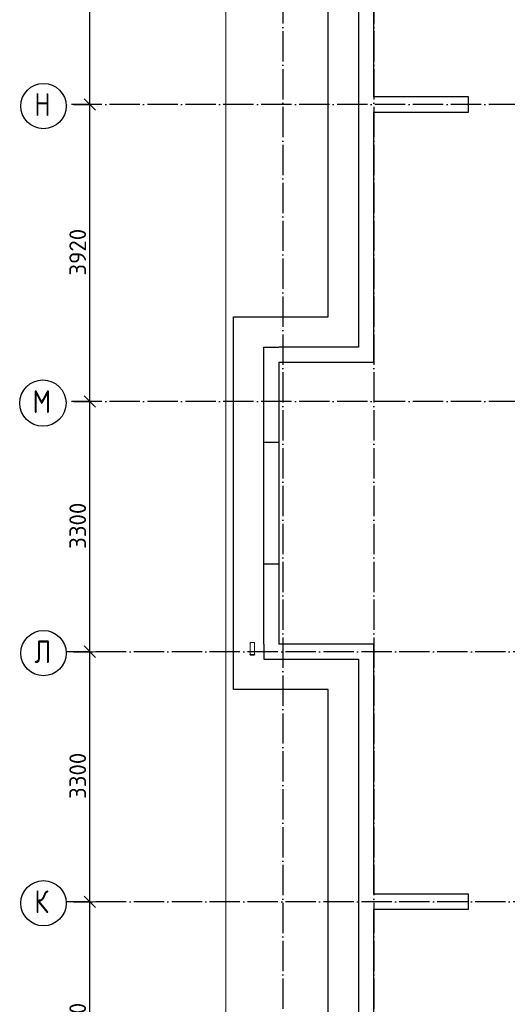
# Model space of a CAD drawing. Header units: millimetres. Extents: x -3483 to 105345, y -283423 to 72284.
# Tile 52 of 157: x 36532 to 42962, y -46254 to -33260. Entities that reach past the tile are written whole.
import ezdxf

# ---------------------------------------------------------------- set-up
doc = ezdxf.new("R2010")
doc.units = ezdxf.units.MM
doc.header["$PDMODE"] = 65
for name, pattern in [('______11', [500, 400, -50, 0, -50]), ('______2', [270, 200, -70]), ('______5', [1100, 800, -100, 100, -100])]:
    doc.linetypes.add(name, pattern=pattern)
for name, color, linetype, lineweight in [('Standard', 7, 'Continuous', 25), ('Размерная линия_ общее', 7, 'Continuous', 13), ('Стальная конструкция_ общее', 7, 'Continuous', 25), ('Стена_ общее', 7, 'Continuous', 35), ('Фундамент_ общее', 7, 'Continuous', 35)]:
    doc.layers.add(name, color=color, linetype=linetype, lineweight=lineweight)
doc.layers.add('Осевая линия_ общее', color=7, linetype='______5', lineweight=13, true_color=0xa0a0a0)
doc.styles.add('ISOCPEUR', font='ISOCPEUR')
doc.dimstyles.new('DIMSTYLE_4', dxfattribs={"dimtxt": 220, "dimasz": 250, "dimexe": 0, "dimexo": 0, "dimgap": 110, "dimtad": 2, "dimdec": 0, "dimrnd": 5, "dimzin": 12, "dimdsep": 46, "dimtxsty": 'ISOCPEUR', "dimblk1": 'ALL_ML_STRICH', "dimblk2": 'ALL_ML_STRICH', "dimsah": 1, "dimcen": 0, "dimclrd": 7, "dimclre": 256, "dimclrt": 7, "dimadec": 0, "dimazin": 0, "dimtfac": 1, "dimtdec": 0, "dimtix": 1, "dimtmove": 2, "dimatfit": 3, "dimfxl": 0, "dimtzin": 0, "dimlwd": 0, "dimlwe": -3, "dimarcsym": 0})

# ---------------------------------------------------------------- blocks, each defined once
blk = doc.blocks.new('ALL_ML_STRICH')
at = {"color": 0, "linetype": 'ByBlock', "lineweight": -2}
for p, q in [((-1, 0), (0.5, 0)), ((-0.3, -0.3), (0.3, 0.3)), ((0, -0.5), (0, 0.5))]:
    blk.add_line(p, q, dxfattribs=at)
blk = doc.blocks.new('*D71')
at = {"layer": 'DEFPOINTS', "color": 7, "linetype": 'Continuous', "lineweight": 13, "transparency": 33554687}
for p in [(37142, -44900), (37142, -48200), (37457, -48200)]:
    blk.add_point(p, dxfattribs=at)
at = {"layer": 'Размерная линия_ общее', "color": 253, "linetype": 'Continuous', "lineweight": -2, "true_color": 0xa0a0a0, "transparency": 33554687}
for p, q in [((37242, -44900), (37457, -44900)), ((37242, -48200), (37457, -48200))]:
    blk.add_line(p, q, dxfattribs=at)
at = {"layer": 'Размерная линия_ общее', "color": 7, "linetype": 'Continuous', "lineweight": -2, "transparency": 33554687}
blk.add_line((37457, -48200), (37457, -44900), dxfattribs=at)
at = {"layer": 'Размерная линия_ общее', "color": 7, "linetype": 'Continuous', "lineweight": 13, "transparency": 33554687, "xscale": 250, "yscale": 250, "zscale": 250}
for p, rotation in [((37457, -44900), 90), ((37457, -48200), 270)]:
    blk.add_blockref('ALL_ML_STRICH', p, dxfattribs=dict(at, rotation=rotation))
at = {"layer": 'Размерная линия_ общее', "color": 7, "linetype": 'Continuous', "lineweight": 13, "transparency": 33554687, "insert": (37297, -46539), "char_height": 220, "width": 880, "attachment_point": 5, "rotation": 90, "style": 'ISOCPEUR'}
blk.add_mtext('\\A1;{3300}', dxfattribs=at)
blk = doc.blocks.new('*D72')
at = {"layer": 'DEFPOINTS', "color": 7, "linetype": 'Continuous', "lineweight": 13, "transparency": 33554687}
for p in [(37142, -41600), (37142, -44900), (37457, -44900)]:
    blk.add_point(p, dxfattribs=at)
at = {"layer": 'Размерная линия_ общее', "color": 253, "linetype": 'Continuous', "lineweight": -2, "true_color": 0xa0a0a0, "transparency": 33554687}
for p, q in [((37242, -41600), (37457, -41600)), ((37242, -44900), (37457, -44900))]:
    blk.add_line(p, q, dxfattribs=at)
at = {"layer": 'Размерная линия_ общее', "color": 7, "linetype": 'Continuous', "lineweight": -2, "transparency": 33554687}
blk.add_line((37457, -44900), (37457, -41600), dxfattribs=at)
at = {"layer": 'Размерная линия_ общее', "color": 7, "linetype": 'Continuous', "lineweight": 13, "transparency": 33554687, "xscale": 250, "yscale": 250, "zscale": 250}
for p, rotation in [((37457, -41600), 90), ((37457, -44900), 270)]:
    blk.add_blockref('ALL_ML_STRICH', p, dxfattribs=dict(at, rotation=rotation))
at = {"layer": 'Размерная линия_ общее', "color": 7, "linetype": 'Continuous', "lineweight": 13, "transparency": 33554687, "insert": (37297, -43239), "char_height": 220, "width": 880, "attachment_point": 5, "rotation": 90, "style": 'ISOCPEUR'}
blk.add_mtext('\\A1;{3300}', dxfattribs=at)
blk = doc.blocks.new('*D73')
at = {"layer": 'DEFPOINTS', "color": 7, "linetype": 'Continuous', "lineweight": 13, "transparency": 33554687}
for p in [(37142, -38300), (37142, -41600), (37457, -41600)]:
    blk.add_point(p, dxfattribs=at)
at = {"layer": 'Размерная линия_ общее', "color": 253, "linetype": 'Continuous', "lineweight": -2, "true_color": 0xa0a0a0, "transparency": 33554687}
for p, q in [((37242, -38300), (37457, -38300)), ((37242, -41600), (37457, -41600))]:
    blk.add_line(p, q, dxfattribs=at)
at = {"layer": 'Размерная линия_ общее', "color": 7, "linetype": 'Continuous', "lineweight": -2, "transparency": 33554687}
blk.add_line((37457, -41600), (37457, -38300), dxfattribs=at)
at = {"layer": 'Размерная линия_ общее', "color": 7, "linetype": 'Continuous', "lineweight": 13, "transparency": 33554687, "xscale": 250, "yscale": 250, "zscale": 250}
for p, rotation in [((37457, -38300), 90), ((37457, -41600), 270)]:
    blk.add_blockref('ALL_ML_STRICH', p, dxfattribs=dict(at, rotation=rotation))
at = {"layer": 'Размерная линия_ общее', "color": 7, "linetype": 'Continuous', "lineweight": 13, "transparency": 33554687, "insert": (37297, -39939), "char_height": 220, "width": 880, "attachment_point": 5, "rotation": 90, "style": 'ISOCPEUR'}
blk.add_mtext('\\A1;{3300}', dxfattribs=at)
blk = doc.blocks.new('*D74')
at = {"layer": 'DEFPOINTS', "color": 7, "linetype": 'Continuous', "lineweight": 13, "transparency": 33554687}
for p in [(37142, -34380), (37142, -38300), (37457, -38300)]:
    blk.add_point(p, dxfattribs=at)
at = {"layer": 'Размерная линия_ общее', "color": 253, "linetype": 'Continuous', "lineweight": -2, "true_color": 0xa0a0a0, "transparency": 33554687}
for p, q in [((37242, -34380), (37457, -34380)), ((37242, -38300), (37457, -38300))]:
    blk.add_line(p, q, dxfattribs=at)
at = {"layer": 'Размерная линия_ общее', "color": 7, "linetype": 'Continuous', "lineweight": -2, "transparency": 33554687}
blk.add_line((37457, -38300), (37457, -34380), dxfattribs=at)
at = {"layer": 'Размерная линия_ общее', "color": 7, "linetype": 'Continuous', "lineweight": 13, "transparency": 33554687, "xscale": 250, "yscale": 250, "zscale": 250}
for p, rotation in [((37457, -34380), 90), ((37457, -38300), 270)]:
    blk.add_blockref('ALL_ML_STRICH', p, dxfattribs=dict(at, rotation=rotation))
at = {"layer": 'Размерная линия_ общее', "color": 7, "linetype": 'Continuous', "lineweight": 13, "transparency": 33554687, "insert": (37297, -36329), "char_height": 220, "width": 880, "attachment_point": 5, "rotation": 90, "style": 'ISOCPEUR'}
blk.add_mtext('\\A1;{3920}', dxfattribs=at)
blk = doc.blocks.new('*D75')
at = {"layer": 'DEFPOINTS', "color": 7, "linetype": 'Continuous', "lineweight": 13, "transparency": 33554687}
for p in [(37142, -30460), (37142, -34380), (37457, -34380)]:
    blk.add_point(p, dxfattribs=at)
at = {"layer": 'Размерная линия_ общее', "color": 253, "linetype": 'Continuous', "lineweight": -2, "true_color": 0xa0a0a0, "transparency": 33554687}
for p, q in [((37242, -30460), (37457, -30460)), ((37242, -34380), (37457, -34380))]:
    blk.add_line(p, q, dxfattribs=at)
at = {"layer": 'Размерная линия_ общее', "color": 7, "linetype": 'Continuous', "lineweight": -2, "transparency": 33554687}
blk.add_line((37457, -34380), (37457, -30460), dxfattribs=at)
at = {"layer": 'Размерная линия_ общее', "color": 7, "linetype": 'Continuous', "lineweight": 13, "transparency": 33554687, "xscale": 250, "yscale": 250, "zscale": 250}
for p, rotation in [((37457, -30460), 90), ((37457, -34380), 270)]:
    blk.add_blockref('ALL_ML_STRICH', p, dxfattribs=dict(at, rotation=rotation))
at = {"layer": 'Размерная линия_ общее', "color": 7, "linetype": 'Continuous', "lineweight": 13, "transparency": 33554687, "insert": (37297, -32409), "char_height": 220, "width": 880, "attachment_point": 5, "rotation": 90, "style": 'ISOCPEUR'}
blk.add_mtext('\\A1;{3920}', dxfattribs=at)
blk = doc.blocks.new('СЛОЖНЫЙ_ОБЪЕКТ_3')
at = {"layer": 'Стена_ общее', "color": 9, "linetype": 'Continuous', "lineweight": -3, "true_color": 0xc7c7c7, "transparency": 33554687}
for p, q in [((41200, -34280), (41200, -30980)), ((41000, -31180), (41000, -37580)), ((42450, -34280), (41200, -34280)), ((42450, -34480), (42450, -34280)), ((41200, -34480), (42450, -34480)), ((41200, -37580), (41200, -34480)), ((39750, -41500), (39750, -37580)), ((39750, -37580), (39950, -37580)), ((41000, -37580), (39950, -37580)), ((41200, -37780), (41200, -37580)), ((39950, -37780), (39950, -41500)), ((39950, -37780), (41200, -37780)), ((39750, -41500), (39750, -41700)), ((41000, -41500), (39950, -41500)), ((41200, -41500), (41000, -41500)), ((41200, -44800), (41200, -41500)), ((39750, -41700), (41000, -41700)), ((41000, -41700), (41000, -48100)), ((42450, -44800), (41200, -44800)), ((42450, -45000), (42450, -44800)), ((41200, -45000), (42450, -45000)), ((41200, -48100), (41200, -45000))]:
    blk.add_line(p, q, dxfattribs=at)
at = {"layer": 'Стена_ общее', "color": 9, "linetype": '______2', "lineweight": -3, "true_color": 0xc7c7c7, "transparency": 33554687}
for p, q in [((39950, -38840), (39750, -38840)), ((39750, -40440), (39950, -40440))]:
    blk.add_line(p, q, dxfattribs=at)

msp = doc.modelspace()

# ---------------------------------------------------------------- linework, layer by layer
at = {"layer": 'Standard', "color": 7, "linetype": 'Continuous', "lineweight": 13, "transparency": 33554687}
msp.add_lwpolyline([(39250, -70750), (65250, -70750), (65250, -23310), (39250, -23310), (39250, -70750)], dxfattribs=at)
at = {"layer": 'Осевая линия_ общее', "color": 253, "linetype": '______11', "lineweight": -3, "true_color": 0xa0a0a0, "transparency": 33554687}
for p, q in [((40000, -23410), (40000, -72827.9)), ((41200, -23410), (41200, -72827.9)), ((56620, -34380), (37142.2, -34380)), ((56620, -38300), (37142.2, -38300)), ((54940, -41600), (37142.2, -41600)), ((54940, -44900), (37142.2, -44900))]:
    msp.add_line(p, q, dxfattribs=at)
at = {"layer": 'Осевая линия_ общее', "color": 7, "linetype": 'Continuous', "lineweight": -3, "transparency": 33554687}
for centre, radius in [((36846, -34399.5), 298.8), ((36838, -38319.5), 305.8), ((36846, -41619.5), 298.8), ((36846, -44919.5), 298.8)]:
    msp.add_circle(centre, radius, dxfattribs=at)
at = {"layer": 'Стальная конструкция_ общее', "color": 253, "linetype": '______2', "lineweight": 18, "true_color": 0xababab, "transparency": 33554687}
for p, q in [((39570, -41636.9), (39570, -41480)), ((39570, -41480), (39630, -41480)), ((39570, -41636.9), (39570, -41480)), ((39570, -41480), (39630, -41480)), ((39630, -41480), (39630, -41636.9)), ((39630, -41480), (39630, -41636.9))]:
    msp.add_line(p, q, dxfattribs=at)
at = {"layer": 'Стальная конструкция_ общее', "color": 7, "linetype": 'Continuous', "lineweight": 25, "transparency": 33554687}
for p, q in [((39570, -41640), (39570, -41636.9)), ((39570, -41636.9), (39630, -41636.9)), ((39570, -41640), (39570, -41636.9)), ((39570, -41636.9), (39630, -41636.9)), ((39570, -41640), (39630, -41640)), ((39570, -41640), (39630, -41640)), ((39630, -41636.9), (39630, -41640)), ((39630, -41636.9), (39630, -41640))]:
    msp.add_line(p, q, dxfattribs=at)
at = {"layer": 'Фундамент_ общее', "color": 7, "lineweight": 25, "transparency": 33554687}
for p, q in [((40600, -37180), (40600, -31580)), ((39350, -42100), (39350, -37180)), ((39350, -37180), (40600, -37180)), ((40600, -42100), (39350, -42100)), ((40600, -47700), (40600, -42100))]:
    msp.add_line(p, q, dxfattribs=at)
at = {"layer": 'Фундамент_ общее', "color": 7, "linetype": 'Continuous', "lineweight": 25, "transparency": 33554687}
for p, q in [((40600, -37180), (40600, -31580)), ((39350, -42100), (39350, -37180)), ((39350, -37180), (40600, -37180)), ((40600, -42100), (39350, -42100)), ((40600, -47700), (40600, -42100))]:
    msp.add_line(p, q, dxfattribs=at)

# ---------------------------------------------------------------- block references
at = {"layer": 'Стена_ общее', "color": 9, "linetype": 'Continuous', "lineweight": -3, "true_color": 0xc7c7c7, "transparency": 33554687}
msp.add_blockref('СЛОЖНЫЙ_ОБЪЕКТ_3', (0, 0), dxfattribs=at)

# ---------------------------------------------------------------- texts
at = {"layer": 'Осевая линия_ общее', "color": 7, "linetype": 'Continuous', "lineweight": -3, "transparency": 33554687, "char_height": 300, "attachment_point": 7, "style": 'ISOCPEUR'}
for s, insert, width in [('\\W0.80;Н', (36726, -34530), 359.833), ('\\W0.82;М', (36703, -38450), 392.646), ('\\W0.80;Л', (36726, -41750), 359.833), ('\\W0.80;К', (36726, -45050), 359.833)]:
    msp.add_mtext(s, dxfattribs=dict(at, insert=insert, width=width))

# ---------------------------------------------------------------- dimensions: what is measured, and where the dimension line sits
at = {"layer": 'Размерная линия_ общее', "color": 7, "linetype": 'Continuous', "lineweight": 13, "transparency": 33554687}
for base, p1, p2, picture, middle in [((37457.3, -30460), (37242.2, -34380), (37242.2, -30460), '*D75', (37297.3, -32409)), ((37457.3, -34380), (37242.2, -38300), (37242.2, -34380), '*D74', (37297.3, -36329)), ((37457.3, -38300), (37242.2, -41600), (37242.2, -38300), '*D73', (37297.3, -39939)), ((37457.3, -41600), (37242.2, -44900), (37242.2, -41600), '*D72', (37297.3, -43239)), ((37457.3, -44900), (37242.2, -48200), (37242.2, -44900), '*D71', (37297.3, -46539))]:
    dim = msp.add_linear_dim(base=base, p1=p1, p2=p2, angle=90, dimstyle='DIMSTYLE_4', override={"dimpost": '<>', "dimclrd": 7, "dimclre": 253, "dimclrt": 7, "dimlwd": 0, "dimlwe": 65533}, dxfattribs=at)
    dim.commit()
    dim.dimension.update_dxf_attribs({"geometry": picture, "text_midpoint": middle, "dimtype": 160})

doc.saveas('drawing.dxf')
